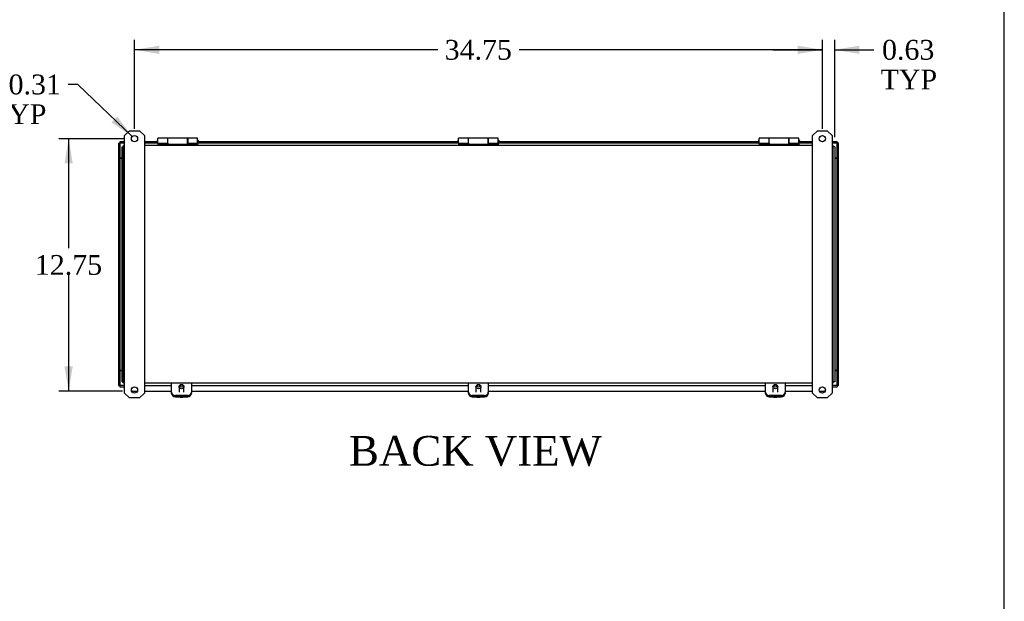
# Model space of a CAD drawing. Header units: inches. Extents: x 1 to 150, y -1 to 99.
# Tile 7 of 8: x 100 to 150, y 29 to 58. Entities that reach past the tile are written whole.
import ezdxf
from ezdxf.enums import TextEntityAlignment as Align

# ---------------------------------------------------------------- set-up
doc = ezdxf.new("R2010")
doc.units = ezdxf.units.IN
doc.header["$MEASUREMENT"] = 0
for name, color, linetype in [('COM40176', 7, 'Continuous'), ('COM40615', 7, 'Continuous'), ('COM48966-7', 7, 'Continuous'), ('COM49008-2', 7, 'Continuous'), ('COM52631', 7, 'Continuous'), ('COM71406-5', 7, 'Continuous'), ('Default', 7, 'Continuous'), ('GSK11095', 7, 'Continuous'), ('HNG11000', 7, 'Continuous'), ('SCS19419', 7, 'Continuous')]:
    doc.layers.add(name, color=color, linetype=linetype)
doc.styles.add('SEACAD_Solid_Edge_ANSI1_Symbols', font='txt')
doc.styles.add('SEACAD_Times_New_Roman', font='times.ttf')
doc.dimstyles.new('HAMMOND_(STH_-_240x160)', dxfattribs={"dimtxt": 1, "dimasz": 1.25, "dimexe": 0.5, "dimexo": 0.5, "dimgap": 0.25, "dimtad": 0, "dimtih": 1, "dimtoh": 1, "dimzin": 0, "dimdsep": 46, "dimtxsty": 'SEACAD_Times_New_Roman', "dimblk1": '_SE_FILLED', "dimblk2": '_SE_FILLED', "dimsah": 1, "dimcen": 0.5, "dimadec": 0, "dimazin": 0, "dimtfac": 0.8, "dimtofl": 0, "dimtmove": 0, "dimatfit": 3, "dimfxl": 1, "dimtolj": 1, "dimtzin": 0, "dimarcsym": 0})

# ---------------------------------------------------------------- blocks, each defined once
blk = doc.blocks.new('SE4')
at = {"layer": 'COM40176', "color": 7, "linetype": 'Continuous'}
for p, q in [((107.597, 39.14), (107.597, 39.164)), ((107.785, 38.994), (108.409, 38.994)), ((107.785, 38.97), (108.409, 38.97)), ((108.597, 39.164), (108.597, 39.14)), ((122.597, 39.14), (122.597, 39.164)), ((122.785, 38.994), (123.409, 38.994)), ((122.785, 38.97), (123.409, 38.97)), ((123.597, 39.164), (123.597, 39.14)), ((137.597, 39.14), (137.597, 39.164)), ((137.785, 38.994), (138.409, 38.994)), ((137.785, 38.97), (138.409, 38.97)), ((138.597, 39.164), (138.597, 39.14))]:
    blk.add_line(p, q, dxfattribs=at)
for centre, major_axis, start_param, end_param in [((107.785, 39.164), (-0.188, 0), 0, 1.570796), ((107.785, 39.14), (0.188, 0), 3.141593, 4.712389), ((108.409, 39.164), (-0.188, 0), 1.570796, 3.141593), ((108.409, 39.14), (0.188, 0), 4.712389, 6.283185), ((122.785, 39.164), (-0.188, 0), 0, 1.570796), ((122.785, 39.14), (0.188, 0), 3.141593, 4.712389), ((123.409, 39.164), (-0.188, 0), 1.570796, 3.141593), ((123.409, 39.14), (0.188, 0), 4.712389, 6.283185), ((137.785, 39.164), (-0.188, 0), 0, 1.570796), ((137.785, 39.14), (0.188, 0), 3.141593, 4.712389), ((138.409, 39.164), (-0.188, 0), 1.570796, 3.141593), ((138.409, 39.14), (0.188, 0), 4.712389, 6.283185)]:
    blk.add_ellipse(centre, major_axis=major_axis, ratio=0.906308, start_param=start_param, end_param=end_param, dxfattribs=at)
at = {"layer": 'COM40615', "color": 7, "linetype": 'Continuous'}
for p, q in [((105.472, 52.407), (105.222, 52.157)), ((105.472, 52.407), (105.972, 52.407)), ((106.222, 52.157), (105.972, 52.407)), ((140.222, 52.407), (139.972, 52.157)), ((140.222, 52.407), (140.722, 52.407)), ((140.972, 52.157), (140.722, 52.407)), ((105.222, 39.157), (105.222, 52.157)), ((106.222, 52.157), (106.222, 39.157)), ((139.972, 39.157), (139.972, 52.157)), ((140.972, 52.157), (140.972, 39.157)), ((105.222, 39.157), (105.472, 38.907)), ((105.972, 38.907), (105.472, 38.907)), ((105.972, 38.907), (106.222, 39.157)), ((139.972, 39.157), (140.222, 38.907)), ((140.722, 38.907), (140.222, 38.907)), ((140.722, 38.907), (140.972, 39.157))]:
    blk.add_line(p, q, dxfattribs=at)
for centre in [(105.722, 52.001), (140.472, 52.001), (105.722, 39.313), (140.472, 39.313)]:
    blk.add_circle(centre, 0.156, dxfattribs=at)
at = {"layer": 'COM48966-7', "color": 7, "linetype": 'Continuous'}
for p, q in [((105.169, 51.549), (105.169, 51.657)), ((105.222, 51.657), (105.169, 51.657)), ((105.169, 39.765), (105.169, 51.549)), ((139.972, 51.657), (106.222, 51.657)), ((141.025, 51.657), (140.972, 51.657)), ((141.025, 51.549), (141.025, 51.657)), ((141.025, 39.765), (141.025, 51.549)), ((105.169, 39.657), (105.169, 39.765)), ((105.222, 39.657), (105.169, 39.657)), ((139.972, 39.657), (106.222, 39.657)), ((141.025, 39.657), (140.972, 39.657)), ((141.025, 39.657), (141.025, 39.765))]:
    blk.add_line(p, q, dxfattribs=at)
at = {"layer": 'COM49008-2', "color": 7, "linetype": 'Continuous'}
for p, q in [((105.097, 39.729), (105.097, 51.585)), ((105.097, 51.585), (105.169, 51.585)), ((141.097, 51.585), (141.025, 51.585)), ((141.097, 51.585), (141.097, 39.729)), ((105.097, 39.729), (105.169, 39.729)), ((141.097, 39.729), (141.025, 39.729))]:
    blk.add_line(p, q, dxfattribs=at)
at = {"layer": 'COM52631', "color": 7, "linetype": 'Continuous'}
for p, q in [((107.597, 39.575), (107.597, 39.657)), ((107.597, 39.204), (107.597, 39.575)), ((108.597, 39.657), (108.597, 39.575)), ((108.597, 39.575), (108.597, 39.204)), ((122.597, 39.575), (122.597, 39.657)), ((122.597, 39.204), (122.597, 39.575)), ((123.597, 39.657), (123.597, 39.575)), ((123.597, 39.575), (123.597, 39.204)), ((137.597, 39.575), (137.597, 39.657)), ((137.597, 39.204), (137.597, 39.575)), ((138.597, 39.657), (138.597, 39.575)), ((138.597, 39.575), (138.597, 39.204)), ((107.597, 39.164), (107.597, 39.204)), ((108.409, 39.034), (107.785, 39.034)), ((108.409, 38.994), (107.785, 38.994)), ((108.597, 39.164), (108.597, 39.204)), ((122.597, 39.164), (122.597, 39.204)), ((123.409, 39.034), (122.785, 39.034)), ((123.409, 38.994), (122.785, 38.994)), ((123.597, 39.164), (123.597, 39.204)), ((137.597, 39.164), (137.597, 39.204)), ((138.409, 39.034), (137.785, 39.034)), ((138.409, 38.994), (137.785, 38.994)), ((138.597, 39.164), (138.597, 39.204))]:
    blk.add_line(p, q, dxfattribs=at)
for centre, start_param, end_param in [((107.785, 39.204), 3.141593, 4.712389), ((107.785, 39.164), 3.141593, 4.712389), ((108.409, 39.204), 4.712389, 6.283185), ((108.409, 39.164), 4.712389, 6.283185), ((122.785, 39.204), 3.141593, 4.712389), ((122.785, 39.164), 3.141593, 4.712389), ((123.409, 39.204), 4.712389, 6.283185), ((123.409, 39.164), 4.712389, 6.283185), ((137.785, 39.204), 3.141593, 4.712389), ((137.785, 39.164), 3.141593, 4.712389), ((138.409, 39.204), 4.712389, 6.283185), ((138.409, 39.164), 4.712389, 6.283185)]:
    blk.add_ellipse(centre, major_axis=(0.188, 0), ratio=0.906308, start_param=start_param, end_param=end_param, dxfattribs=at)
at = {"layer": 'COM71406-5', "color": 7, "linetype": 'Continuous'}
for p, q in [((104.909, 51.773), (104.909, 39.542)), ((104.909, 51.773), (104.981, 51.773)), ((104.981, 51.845), (104.981, 51.773)), ((105.222, 51.845), (104.981, 51.845)), ((104.981, 51.773), (104.982, 51.772)), ((104.981, 51.773), (104.981, 39.542)), ((104.981, 51.773), (104.982, 51.772)), ((105.222, 51.773), (104.981, 51.773)), ((106.879, 51.845), (106.222, 51.845)), ((106.879, 51.773), (106.222, 51.773)), ((106.884, 51.845), (106.879, 51.845)), ((106.879, 51.845), (106.879, 51.773)), ((106.879, 51.773), (106.909, 51.773)), ((108.909, 51.773), (108.939, 51.773)), ((108.939, 51.845), (108.934, 51.845)), ((108.939, 51.773), (108.939, 51.845)), ((122.067, 51.845), (108.939, 51.845)), ((122.067, 51.773), (108.939, 51.773)), ((122.072, 51.845), (122.067, 51.845)), ((122.067, 51.845), (122.067, 51.773)), ((122.067, 51.773), (122.097, 51.773)), ((124.097, 51.773), (124.127, 51.773)), ((124.127, 51.845), (124.122, 51.845)), ((124.127, 51.773), (124.127, 51.845)), ((137.254, 51.845), (124.127, 51.845)), ((137.254, 51.773), (124.127, 51.773)), ((137.259, 51.845), (137.254, 51.845)), ((137.254, 51.845), (137.254, 51.773)), ((137.254, 51.773), (137.284, 51.773)), ((139.284, 51.773), (139.314, 51.773)), ((139.314, 51.845), (139.309, 51.845)), ((139.972, 51.845), (139.314, 51.845)), ((139.314, 51.773), (139.314, 51.845)), ((139.972, 51.773), (139.314, 51.773)), ((141.212, 51.845), (140.972, 51.845)), ((141.212, 51.773), (140.972, 51.773)), ((141.212, 51.845), (141.212, 51.773)), ((141.284, 51.773), (141.212, 51.773)), ((141.212, 39.542), (141.212, 51.773)), ((141.284, 39.542), (141.284, 51.773)), ((104.909, 39.542), (104.981, 39.542)), ((104.981, 39.542), (104.982, 39.543)), ((104.981, 39.542), (104.982, 39.543)), ((105.222, 39.542), (104.981, 39.542)), ((104.981, 39.542), (104.981, 39.47)), ((104.981, 39.47), (105.222, 39.47)), ((106.222, 39.542), (107.597, 39.542)), ((108.597, 39.542), (122.597, 39.542)), ((123.597, 39.542), (137.597, 39.542)), ((138.597, 39.542), (139.972, 39.542)), ((141.212, 39.542), (140.972, 39.542)), ((140.972, 39.47), (141.212, 39.47)), ((141.212, 39.542), (141.212, 39.47)), ((141.284, 39.542), (141.212, 39.542)), ((105.611, 39.251), (105.567, 39.294)), ((105.611, 39.251), (105.865, 39.251)), ((106.222, 39.251), (107.597, 39.251)), ((108.597, 39.251), (122.597, 39.251)), ((123.597, 39.251), (137.597, 39.251)), ((138.597, 39.251), (139.972, 39.251)), ((140.328, 39.251), (140.582, 39.251)), ((140.627, 39.294), (140.582, 39.251))]:
    blk.add_line(p, q, dxfattribs=at)
at = {"layer": 'GSK11095', "color": 7, "linetype": 'Continuous'}
for p, q in [((104.982, 51.773), (104.982, 51.023)), ((141.212, 51.773), (141.212, 51.773)), ((141.212, 51.773), (141.212, 51.773)), ((141.212, 51.773), (141.212, 51.773)), ((104.981, 51.023), (105.097, 51.023)), ((105.097, 51.023), (104.982, 51.023)), ((104.982, 51.023), (104.982, 51.023)), ((141.212, 51.023), (141.097, 51.023)), ((141.097, 51.023), (141.212, 51.023)), ((141.212, 51.023), (141.212, 51.023)), ((104.981, 40.292), (105.097, 40.292)), ((105.097, 40.292), (104.982, 40.292)), ((104.982, 40.292), (104.982, 39.542)), ((104.982, 40.292), (104.982, 40.292)), ((141.212, 40.292), (141.097, 40.292)), ((141.097, 40.292), (141.212, 40.292)), ((141.212, 40.292), (141.212, 40.292)), ((141.212, 39.542), (141.212, 39.542)), ((141.212, 39.542), (141.212, 39.542)), ((141.212, 39.542), (141.212, 39.542))]:
    blk.add_line(p, q, dxfattribs=at)
at = {"layer": 'HNG11000', "color": 7, "linetype": 'Continuous'}
for p, q in [((106.884, 51.826), (106.884, 51.906)), ((106.909, 51.777), (106.909, 52.035)), ((107.409, 52.035), (106.909, 52.035)), ((106.909, 51.777), (106.909, 51.732)), ((106.909, 51.777), (107.409, 51.777)), ((106.909, 51.732), (106.909, 51.657)), ((106.909, 51.732), (108.909, 51.732)), ((106.934, 51.776), (107.414, 51.776)), ((107.409, 51.777), (107.409, 52.035)), ((107.414, 51.956), (107.409, 51.956)), ((107.409, 51.776), (107.409, 51.732)), ((107.409, 51.773), (107.414, 51.773)), ((107.414, 51.732), (107.414, 52.035)), ((108.404, 52.035), (107.414, 52.035)), ((108.404, 51.732), (108.404, 52.035)), ((108.409, 51.956), (108.404, 51.956)), ((108.404, 51.776), (108.884, 51.776)), ((108.409, 51.773), (108.404, 51.773)), ((108.409, 52.035), (108.409, 51.777)), ((108.909, 52.035), (108.409, 52.035)), ((108.409, 51.777), (108.909, 51.777)), ((108.409, 51.732), (108.409, 51.776)), ((108.909, 51.777), (108.909, 52.035)), ((108.909, 51.777), (108.909, 51.732)), ((108.909, 51.732), (108.909, 51.657)), ((108.934, 51.906), (108.934, 51.826)), ((122.072, 51.826), (122.072, 51.906)), ((122.097, 51.777), (122.097, 52.035)), ((122.597, 52.035), (122.097, 52.035)), ((122.097, 51.777), (122.097, 51.732)), ((122.097, 51.777), (122.597, 51.777)), ((122.097, 51.732), (122.097, 51.657)), ((122.097, 51.732), (124.097, 51.732)), ((122.122, 51.776), (122.602, 51.776)), ((122.597, 51.777), (122.597, 52.035)), ((122.602, 51.956), (122.597, 51.956)), ((122.597, 51.776), (122.597, 51.732)), ((122.597, 51.773), (122.602, 51.773)), ((122.602, 51.732), (122.602, 52.035)), ((123.592, 52.035), (122.602, 52.035)), ((123.592, 51.732), (123.592, 52.035)), ((123.597, 51.956), (123.592, 51.956)), ((123.592, 51.776), (124.072, 51.776)), ((123.597, 51.773), (123.592, 51.773)), ((123.597, 52.035), (123.597, 51.777)), ((124.097, 52.035), (123.597, 52.035)), ((123.597, 51.777), (124.097, 51.777)), ((123.597, 51.732), (123.597, 51.776)), ((124.097, 51.777), (124.097, 52.035)), ((124.097, 51.777), (124.097, 51.732)), ((124.097, 51.732), (124.097, 51.657)), ((124.122, 51.906), (124.122, 51.826)), ((137.259, 51.826), (137.259, 51.906)), ((137.284, 51.777), (137.284, 52.035)), ((137.784, 52.035), (137.284, 52.035)), ((137.284, 51.777), (137.284, 51.732)), ((137.284, 51.777), (137.784, 51.777)), ((137.284, 51.732), (137.284, 51.657)), ((137.284, 51.732), (139.284, 51.732)), ((137.309, 51.776), (137.789, 51.776)), ((137.784, 51.777), (137.784, 52.035)), ((137.789, 51.956), (137.784, 51.956)), ((137.784, 51.776), (137.784, 51.732)), ((137.784, 51.773), (137.789, 51.773)), ((137.789, 51.732), (137.789, 52.035)), ((138.779, 52.035), (137.789, 52.035)), ((138.779, 51.732), (138.779, 52.035)), ((138.784, 51.956), (138.779, 51.956)), ((138.779, 51.776), (139.259, 51.776)), ((138.784, 51.773), (138.779, 51.773)), ((138.784, 52.035), (138.784, 51.777)), ((139.284, 52.035), (138.784, 52.035)), ((138.784, 51.777), (139.284, 51.777)), ((138.784, 51.732), (138.784, 51.776)), ((139.284, 51.777), (139.284, 52.035)), ((139.284, 51.777), (139.284, 51.732)), ((139.284, 51.732), (139.284, 51.657)), ((139.309, 51.906), (139.309, 51.826))]:
    blk.add_line(p, q, dxfattribs=at)
for centre, start, end in [((106.934, 51.906), 120, 180), ((106.934, 51.826), 180, 240), ((106.934, 51.826), 265.0428, 270), ((108.884, 51.826), 270, 274.9572), ((108.884, 51.906), 0, 60), ((108.884, 51.826), 300, 0), ((122.122, 51.906), 120, 180), ((122.122, 51.826), 180, 240), ((122.122, 51.826), 265.0428, 270), ((124.072, 51.826), 270, 274.9572), ((124.072, 51.906), 0, 60), ((124.072, 51.826), 300, 0), ((137.309, 51.906), 120, 180), ((137.309, 51.826), 180, 240), ((137.309, 51.826), 265.0428, 270), ((139.259, 51.826), 270, 274.9572), ((139.259, 51.906), 0, 60), ((139.259, 51.826), 300, 0)]:
    blk.add_arc(centre, 0.05, start, end, dxfattribs=at)
at = {"layer": 'SCS19419', "color": 7, "linetype": 'Continuous'}
for p, q in [((107.974, 39.48), (107.974, 39.196)), ((108.22, 39.196), (108.22, 39.48)), ((122.974, 39.48), (122.974, 39.196)), ((123.22, 39.196), (123.22, 39.48)), ((137.974, 39.48), (137.974, 39.196)), ((138.22, 39.196), (138.22, 39.48))]:
    blk.add_line(p, q, dxfattribs=at)
for centre, radius, start, end in [((108.087, 39.175), 0.229, 244.5411, 263.3073), ((108.117, 39.017), 0.0719, 272.304, 280.3278), ((108.105, 39.176), 0.231, 275.9641, 295.5905), ((123.087, 39.175), 0.229, 244.5411, 263.3073), ((123.117, 39.017), 0.0719, 272.304, 280.3278), ((123.105, 39.176), 0.231, 275.9641, 295.5905), ((138.087, 39.175), 0.229, 244.5411, 263.3073), ((138.117, 39.017), 0.0719, 272.304, 280.3278), ((138.105, 39.176), 0.231, 275.9641, 295.5905)]:
    blk.add_arc(centre, radius, start, end, dxfattribs=at)
for centre, major_axis in [((108.097, 39.48), (-0.123, 0)), ((108.097, 39.505), (-0.063, 0)), ((123.097, 39.48), (0.123, 0)), ((123.097, 39.505), (0.063, 0)), ((138.097, 39.48), (-0.123, 0)), ((138.097, 39.505), (-0.063, 0))]:
    blk.add_ellipse(centre, major_axis=major_axis, ratio=0.906308, dxfattribs=at)
for centre, major_axis, start_param, end_param in [((108.097, 39.186), (-0.24, 0), 1.453195, 1.688397), ((108.097, 39.154), (0.231, 0), 4.597797, 4.814448), ((123.097, 39.186), (-0.24, 0), 1.453195, 1.688397), ((123.097, 39.154), (0.231, 0), 4.597797, 4.814448), ((138.097, 39.186), (-0.24, 0), 1.453195, 1.688397), ((138.097, 39.154), (0.231, 0), 4.597797, 4.814448)]:
    blk.add_ellipse(centre, major_axis=major_axis, ratio=0.906308, start_param=start_param, end_param=end_param, dxfattribs=at)
blk = doc.blocks.new('DMBLK419')
at = {"layer": 'Default', "linetype": 'Continuous', "transparency": 16777216}
for points in [[(106.972, 56.7), (105.722, 56.492), (106.972, 56.284)], [(139.222, 56.7), (139.222, 56.284), (140.472, 56.492)]]:
    blk.add_hatch(color=7, dxfattribs=at).paths.add_polyline_path(points)
at = {"layer": 'Default', "color": 7, "linetype": 'Continuous', "transparency": 16777216}
for p, q in [((105.722, 52.501), (105.722, 56.992)), ((140.472, 52.501), (140.472, 56.992)), ((121.041, 56.492), (105.722, 56.492)), ((140.472, 56.492), (125.153, 56.492))]:
    blk.add_line(p, q, dxfattribs=at)
at = {"layer": 'Default', "color": 7, "linetype": 'Continuous', "transparency": 16777216, "style": 'SEACAD_Times_New_Roman'}
blk.add_text('34.75', height=1, dxfattribs=at).set_placement((121.391, 56.992), align=Align.TOP_LEFT)
blk = doc.blocks.new('_SE_FILLED')
at = {"color": 0}
blk.add_line((0, 0), (-1, 0), dxfattribs=at)
blk.add_solid([(0, 0), (-1, -0.1665), (-1, 0.1665), (0, 0)], dxfattribs=at)
blk = doc.blocks.new('DMBLK420')
at = {"layer": 'Default', "linetype": 'Continuous', "transparency": 16777216}
for points in [[(139.222, 56.7), (139.222, 56.284), (140.472, 56.492)], [(142.347, 56.7), (141.097, 56.492), (142.347, 56.284)]]:
    blk.add_hatch(color=7, dxfattribs=at).paths.add_polyline_path(points)
at = {"layer": 'Default', "color": 7, "linetype": 'Continuous', "transparency": 16777216}
for p, q in [((140.472, 52.501), (140.472, 56.992)), ((141.097, 52.085), (141.097, 56.992)), ((137.972, 56.492), (140.472, 56.492)), ((141.097, 56.492), (142.567, 56.492)), ((142.567, 56.492), (143.067, 56.492))]:
    blk.add_line(p, q, dxfattribs=at)
at = {"layer": 'Default', "color": 7, "linetype": 'Continuous', "transparency": 16777216, "style": 'SEACAD_Times_New_Roman'}
for s, p in [('0.63', (143.488, 56.992)), ('TYP', (143.417, 55.492))]:
    blk.add_text(s, height=1, dxfattribs=at).set_placement(p, align=Align.TOP_LEFT)
blk = doc.blocks.new('DMBLK421')
at = {"layer": 'Default', "linetype": 'Continuous', "transparency": 16777216}
for points in [[(102.186, 50.751), (102.603, 50.751), (102.394, 52.001)], [(102.186, 40.501), (102.394, 39.251), (102.603, 40.501)]]:
    blk.add_hatch(color=7, dxfattribs=at).paths.add_polyline_path(points)
at = {"layer": 'Default', "color": 7, "linetype": 'Continuous', "transparency": 16777216}
for p, q in [((105.222, 52.001), (101.894, 52.001)), ((102.394, 52.001), (102.394, 46.476)), ((102.394, 45.126), (102.394, 39.251)), ((105.111, 39.251), (101.894, 39.251))]:
    blk.add_line(p, q, dxfattribs=at)
at = {"layer": 'Default', "color": 7, "linetype": 'Continuous', "transparency": 16777216, "style": 'SEACAD_Times_New_Roman'}
blk.add_text('12.75', height=1, dxfattribs=at).set_placement((100.688, 46.126), align=Align.TOP_LEFT)
blk = doc.blocks.new('DMBLK428')
at = {"layer": 'Default', "linetype": 'Continuous', "transparency": 16777216}
blk.add_hatch(color=7, dxfattribs=at).paths.add_polyline_path([(104.562, 52.824), (105.609, 52.109), (104.851, 53.125)])
at = {"layer": 'Default', "color": 7, "linetype": 'Continuous', "transparency": 16777216}
for p, q in [((102.864, 54.741), (102.364, 54.741)), ((105.609, 52.109), (102.864, 54.741))]:
    blk.add_line(p, q, dxfattribs=at)
for s, style, p in [('O', 'SEACAD_Solid_Edge_ANSI1_Symbols', (97.62, 55.241)), ('0.31', 'SEACAD_Times_New_Roman', (99.36, 55.241)), ('TYP', 'SEACAD_Times_New_Roman', (98.419, 53.741))]:
    blk.add_text(s, height=1, dxfattribs=dict(at, style=style)).set_placement(p, align=Align.TOP_LEFT)
blk = doc.blocks.new('BORDER')
at = {"layer": 'Default', "color": 7, "linetype": 'Continuous'}
blk.add_line((0, 0), (0, 27.86), dxfattribs=at)

msp = doc.modelspace()

# ---------------------------------------------------------------- block references
at = {"layer": 'Default', "color": 7, "xscale": 3.56, "yscale": 3.56, "zscale": 3.56}
msp.add_blockref('BORDER', (149.664, 0.311), dxfattribs=at)
at = {"layer": 'Default'}
msp.add_blockref('SE4', (0, 0), dxfattribs=at)

# ---------------------------------------------------------------- texts
at = {"layer": 'Default', "color": 7, "linetype": 'Continuous', "style": 'SEACAD_Times_New_Roman'}
msp.add_text('BACK VIEW', height=1.5, dxfattribs=at).set_placement((116.56, 36.986), align=Align.TOP_LEFT)

# ---------------------------------------------------------------- dimensions: what is measured, and where the dimension line sits
at = {"layer": 'Default', "color": 7, "linetype": 'Continuous'}
for base, p1, p2, angle, picture, middle, dimtype in [((140.472, 56.492), (140.472, 52.001), (105.722, 52.001), 180, 'DMBLK419', (123.097, 56.492), 161), ((102.394, 39.251), (105.722, 52.001), (105.611, 39.251), 90, 'DMBLK421', (102.394, 45.626), 160)]:
    dim = msp.add_linear_dim(base=base, p1=p1, p2=p2, angle=angle, text='\\A1;<>', dimstyle='HAMMOND_(STH_-_240x160)', dxfattribs=at)
    dim.commit()
    dim.dimension.update_dxf_attribs({"geometry": picture, "text_midpoint": middle, "dimtype": dimtype})
dim = msp.add_linear_dim(base=(141.096673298, 56.49191366), p1=(140.471673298, 52.001127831), p2=(141.096673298, 51.585127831), text='\\A1;<>\\PTYP', dimstyle='HAMMOND_(STH_-_240x160)', override={"dimtmove": 1}, dxfattribs=at)
dim.commit()
dim.dimension.update_dxf_attribs({"geometry": 'DMBLK420', "text_midpoint": (143.06674297, 56.49191366), "dimtype": 160})
dim = msp.add_diameter_dim_2p(p1=(105.834, 51.893), p2=(105.609, 52.109), text='\\A1;<>\\PTYP', dimstyle='HAMMOND_(STH_-_240x160)', dxfattribs=at)
dim.commit()
dim.dimension.update_dxf_attribs({"geometry": 'DMBLK428', "text_midpoint": (102.364, 54.741), "dimtype": 163})

doc.saveas('drawing.dxf')
